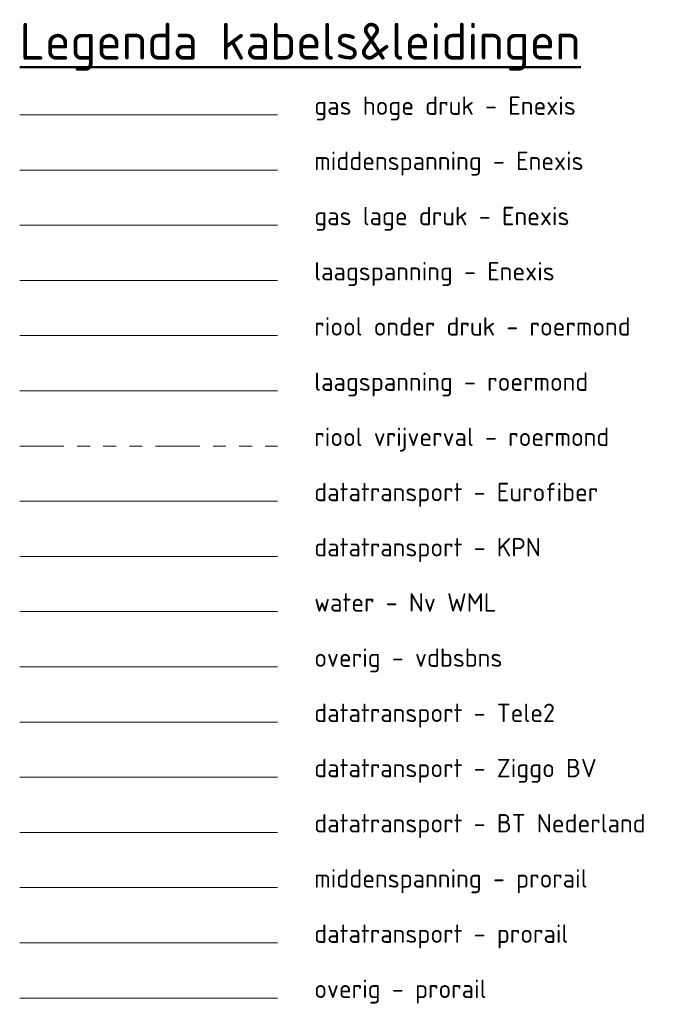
# Model space of a CAD drawing. Header units: metres. Extents: x 196942 to 197892, y 354692 to 355693.
# Tile 55 of 55: x 197849 to 197892, y 355609 to 355676. Entities that reach past the tile are written whole.
import ezdxf
from ezdxf.lldxf.tags import DXFTag

# ---------------------------------------------------------------- set-up
doc = ezdxf.new("R2010")
doc.units = ezdxf.units.M
doc.linetypes.add('RI-GWA', pattern=[18.45, 6, -1.8, 1.75, -1.8, 1.75, -1.8, 1.75, -1.8])
for name, color, linetype, lineweight in [('B-OI-KL-DATA_Orientatieverzoek_BT Nederland_0000566275-G', 90, 'KL-DATA-N', 18), ('B-OI-KL-DATA_Orientatieverzoek_Eurofiber_0000560460-G', 90, 'KL-DATA-N', 18), ('B-OI-KL-DATA_Orientatieverzoek_KPN_0000546663-G', 90, 'KL-DATA-N', 18), ('B-OI-KL-DATA_Orientatieverzoek_prorail_0000596202-G', 90, 'KL-DATA-N', 18), ('B-OI-KL-DATA_Orientatieverzoek_Tele2_0000546705-G', 90, 'KL-DATA-N', 18), ('B-OI-KL-DATA_Orientatieverzoek_Ziggo BV_0000546674-G', 90, 'KL-DATA-N', 18), ('B-OI-KL-ET_LS_Orientatieverzoek_Enexis_0000729946-G', 190, 'KL-LS-N', 18), ('B-OI-KL-ET_LS_Orientatieverzoek_roermond_0000584598-G', 190, 'KL-LS-N', 18), ('B-OI-KL-ET_MS_Orientatieverzoek_Enexis_0000729946-G', 130, 'KL-MS-N', 18), ('B-OI-KL-ET_MS_Orientatieverzoek_prorail_0000596202-G', 130, 'KL-MS-N', 18), ('B-OI-KL-GAS_HD_Orientatieverzoek_Enexis_0000729946-G', 30, 'KL-GAS-HD-N', 18), ('B-OI-KL-GAS_LD_Orientatieverzoek_Enexis_0000729946-G', 50, 'KL-GAS-LD-N', 18), ('B-OI-KL-OVERIG_Orientatieverzoek_prorail_0000596202-G', 130, 'Continuous', 18), ('B-OI-KL-OVERIG_Orientatieverzoek_vdbsbns_0000646419-G', 130, 'Continuous', 18), ('B-OI-KL-WATER_Orientatieverzoek_Nv WML_0000578862-G', 170, 'KL-WATER-N', 18), ('B-OI-RI-GWA_Orientatieverzoek_roermond_0000584598-G', 30, 'RI-GWA', 18), ('B-OI-RI-PERSLEIDING_Orientatieverzoek_roermond_0000584598-G', 210, 'RI-PERS', 18), ('X-XX-AL-LEGENDA-S', 7, 'Continuous', 25), ('X-XX-AL-LEGENDA-T25', 7, 'Continuous', 25), ('X-XX-AL-LEGENDA-T50', 130, 'Continuous', 50)]:
    doc.layers.add(name, color=color, linetype=linetype, lineweight=lineweight)
doc.styles.add('NLCS-ISO', font='NLCS-ISO.ttf')
doc.styles.get("Standard").update_dxf_attribs({"font": 'arial.ttf'})
tags = doc.linetypes.add('KL-DATA-N', pattern='A,4,-1,[101,NLCS.SHX,S=0.5,R=0,X=0,Y=0],-1,4,-1,["D",Standard,S=1,R=0,X=-0.25,Y=-0.5],-1.5', length=12.5).pattern_tags.tags
tags[18] = DXFTag(74, 10)
tags = doc.linetypes.add('KL-GAS-HD-N', pattern='A,4,-1,[69,NLCS.SHX,S=0.5,R=0,X=0,Y=0],-1,4,-1,["H",Standard,S=1,R=0,X=0,Y=-0.5],-2', length=13).pattern_tags.tags
tags[18] = DXFTag(74, 10)
tags = doc.linetypes.add('KL-GAS-LD-N', pattern='A,4,-1,[69,NLCS.SHX,S=0.5,R=0,X=0,Y=0],-1,4,-1,["L",Standard,S=1,R=0,X=0.25,Y=-0.5],-2', length=13).pattern_tags.tags
tags[18] = DXFTag(74, 10)
tags = doc.linetypes.add('KL-LS-N', pattern='A,4,-1,[103,NLCS.SHX,S=0.75,R=0,X=0,Y=0],-1,4,-1,["L",Standard,S=1,R=0,X=0,Y=-0.5],-2', length=13).pattern_tags.tags
tags[18] = DXFTag(74, 10)
tags = doc.linetypes.add('KL-MS-N', pattern='A,4,-1,[103,NLCS.SHX,S=0.75,R=0,X=0,Y=0],-1,4,-1,["M",Standard,S=1,R=0,X=0,Y=-0.5],-2', length=13).pattern_tags.tags
tags[18] = DXFTag(74, 10)
doc.linetypes.add('KL-WATER-N', pattern='A,7,-0.5,[168,NLCS.SHX,S=0.75,R=0,X=0.75,Y=0],-2', length=9.5)
tags = doc.linetypes.add('RI-PERS', pattern='A,7,-2,["P",Standard,S=1.8,R=0,X=-0.5,Y=-0.9],-2,7,-2,[102,NLCS.SHX,S=1,R=180,X=0,Y=0],-2', length=22).pattern_tags.tags
tags[6] = DXFTag(74, 10)

# ---------------------------------------------------------------- blocks, each defined once
blk = doc.blocks.new('SAL-LEGENDA_0-SO')
at = {"layer": 'B-OI-KL-DATA_Orientatieverzoek_BT Nederland_0000566275-G'}
blk.add_line((0, -105), (35, -105), dxfattribs=at)
at = {"layer": 'B-OI-KL-DATA_Orientatieverzoek_Eurofiber_0000560460-G'}
blk.add_line((0, -60), (35, -60), dxfattribs=at)
at = {"layer": 'B-OI-KL-DATA_Orientatieverzoek_KPN_0000546663-G'}
blk.add_line((0, -67.5), (35, -67.5), dxfattribs=at)
at = {"layer": 'B-OI-KL-DATA_Orientatieverzoek_prorail_0000596202-G'}
blk.add_line((0, -120), (35, -120), dxfattribs=at)
at = {"layer": 'B-OI-KL-DATA_Orientatieverzoek_Tele2_0000546705-G'}
blk.add_line((0, -90), (35, -90), dxfattribs=at)
at = {"layer": 'B-OI-KL-DATA_Orientatieverzoek_Ziggo BV_0000546674-G'}
blk.add_line((0, -97.5), (35, -97.5), dxfattribs=at)
at = {"layer": 'B-OI-KL-ET_LS_Orientatieverzoek_Enexis_0000729946-G'}
blk.add_line((0, -30), (35, -30), dxfattribs=at)
at = {"layer": 'B-OI-KL-ET_LS_Orientatieverzoek_roermond_0000584598-G'}
blk.add_line((0, -45), (35, -45), dxfattribs=at)
at = {"layer": 'B-OI-KL-ET_MS_Orientatieverzoek_Enexis_0000729946-G'}
blk.add_line((0, -15), (35, -15), dxfattribs=at)
at = {"layer": 'B-OI-KL-ET_MS_Orientatieverzoek_prorail_0000596202-G'}
blk.add_line((0, -112.5), (35, -112.5), dxfattribs=at)
at = {"layer": 'B-OI-KL-GAS_HD_Orientatieverzoek_Enexis_0000729946-G'}
blk.add_line((0, -7.5), (35, -7.5), dxfattribs=at)
at = {"layer": 'B-OI-KL-GAS_LD_Orientatieverzoek_Enexis_0000729946-G'}
blk.add_line((0, -22.5), (35, -22.5), dxfattribs=at)
at = {"layer": 'B-OI-KL-OVERIG_Orientatieverzoek_prorail_0000596202-G'}
blk.add_line((0, -127.5), (35, -127.5), dxfattribs=at)
at = {"layer": 'B-OI-KL-OVERIG_Orientatieverzoek_vdbsbns_0000646419-G'}
blk.add_line((0, -82.5), (35, -82.5), dxfattribs=at)
at = {"layer": 'B-OI-KL-WATER_Orientatieverzoek_Nv WML_0000578862-G'}
blk.add_line((0, -75), (35, -75), dxfattribs=at)
at = {"layer": 'B-OI-RI-GWA_Orientatieverzoek_roermond_0000584598-G'}
blk.add_line((0, -52.5), (35, -52.5), dxfattribs=at)
at = {"layer": 'B-OI-RI-PERSLEIDING_Orientatieverzoek_roermond_0000584598-G'}
blk.add_line((0, -37.5), (35, -37.5), dxfattribs=at)
at = {"layer": 'X-XX-AL-LEGENDA-T25', "style": 'NLCS-ISO'}
for s, p in [('gas hoge druk - Enexis', (40, -7.5)), ('middenspanning - Enexis', (40, -15)), ('gas lage druk - Enexis', (40, -22.5)), ('laagspanning - Enexis', (40, -30)), ('riool onder druk - roermond', (40, -37.5)), ('laagspanning - roermond', (40, -45)), ('riool vrijverval - roermond', (40, -52.5)), ('datatransport - Eurofiber', (40, -60)), ('datatransport - KPN', (40, -67.5)), ('water - Nv WML', (40, -75)), ('overig - vdbsbns', (40, -82.5)), ('datatransport - Tele2', (40, -90)), ('datatransport - Ziggo BV', (40, -97.5)), ('datatransport - BT Nederland', (40, -105)), ('middenspanning - prorail', (40, -112.5)), ('datatransport - prorail', (40, -120)), ('overig - prorail', (40, -127.5))]:
    blk.add_text(s, height=2.5, dxfattribs=at).set_placement(p)
at = {"layer": 'X-XX-AL-LEGENDA-T50', "style": 'NLCS-ISO'}
blk.add_text('%%uLegenda kabels&leidingen', height=5, dxfattribs=at).set_placement((0, 0))

msp = doc.modelspace()

# ---------------------------------------------------------------- block references
at = {"layer": 'X-XX-AL-LEGENDA-S', "xscale": 0.5, "yscale": 0.5, "zscale": 0.5}
msp.add_blockref('SAL-LEGENDA_0-SO', (197849, 355673), dxfattribs=at)

doc.saveas('drawing.dxf')
